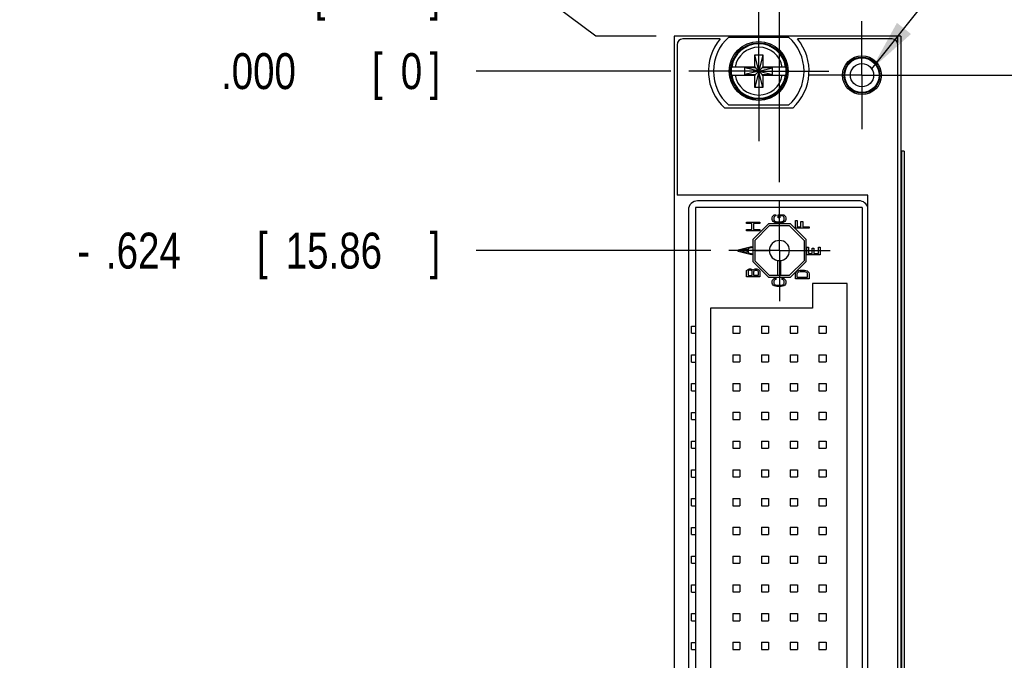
# Model space of a CAD drawing. Header units: inches. Extents: x 0.2 to 16.8, y 0.1 to 10.8.
# Tile 3 of 15: x 2.1 to 5.5, y 6 to 8.2. Entities that reach past the tile are written whole.
import ezdxf

# ---------------------------------------------------------------- set-up
doc = ezdxf.new("R2010")
doc.units = ezdxf.units.IN
doc.header["$LTSCALE"] = 0.935
doc.header["$MEASUREMENT"] = 0
doc.linetypes.add('CENTER', pattern=[0.6, 0.375, -0.075, 0.075, -0.075])
doc.layers.get('0').update_dxf_attribs({"linetype": 'CONTINUOUS'})
for name, color, linetype in [('COSMETIC', 7, 'CONTINUOUS'), ('DEFAULT_1', 7, 'CENTER'), ('DETAIL', 7, 'CONTINUOUS'), ('DIMENSIONS', 7, 'CONTINUOUS')]:
    doc.layers.add(name, color=color, linetype=linetype)
doc.styles.get("Standard").update_dxf_attribs({"font": 'txt', "width": 0.8})
doc.dimstyles.new('DIMSTYLE_1', dxfattribs={"dimtxt": 0.125, "dimasz": 0.18, "dimexe": 0.18, "dimexo": 0.0625, "dimgap": 0.09, "dimtad": 0, "dimtih": 1, "dimtoh": 1, "dimdec": 3, "dimzin": 4, "dimdsep": 46, "dimtxsty": 'STANDARD', "dimblk": '_FILLED', "dimblk1": '_FILLED', "dimblk2": '_FILLED', "dimcen": 0.09, "dimadec": 0, "dimazin": 0, "dimtp": 0.001, "dimtm": 0.001, "dimtfac": 1, "dimtdec": 3, "dimtofl": 0, "dimtmove": 0, "dimatfit": 3, "dimldrblk": '_FILLED', "dimfxl": 1, "dimtolj": 1, "dimtzin": 4, "dimarcsym": 0})

# ---------------------------------------------------------------- blocks, each defined once
blk = doc.blocks.new('*D0')
at = {"layer": 'DIMENSIONS', "color": 2, "linetype": 'CONTINUOUS'}
for p, q in [((3.8535, 8.3067), (3.6451, 8.3067)), ((4.0608, 8.1526), (3.8535, 8.3067)), ((4.2705, 8.1526), (4.0608, 8.1526))]:
    blk.add_line(p, q, dxfattribs=at)
at = {"layer": 'DIMENSIONS', "color": 2, "linetype": 'CONTINUOUS', "width": 0.8}
for s, p in [('.122', (2.5576, 8.2442)), ('[', (3.0826, 8.2442)), ('3.1', (3.1826, 8.2442)), (']', (3.4826, 8.2442))]:
    blk.add_text(s, height=0.125, dxfattribs=at).set_placement(p)
blk = doc.blocks.new('_FILLED')
at = {"color": 0, "linetype": 'BYBLOCK'}
blk.add_solid([(0, 0), (-1, 0.174), (-1, -0.174)], dxfattribs=at)
blk = doc.blocks.new('*D1')
at = {"layer": 'DIMENSIONS', "color": 2, "linetype": 'CONTINUOUS'}
blk.add_line((4.4605, 7.4063), (3.6451, 7.4063), dxfattribs=at)
at = {"layer": 'DIMENSIONS', "color": 2, "linetype": 'CONTINUOUS', "width": 0.8}
for s, p in [('.624', (2.3576, 7.3438)), ('[', (2.8826, 7.3438)), ('15.86', (2.9826, 7.3438)), (']', (3.4826, 7.3438)), ('-', (2.2576, 7.3438))]:
    blk.add_text(s, height=0.125, dxfattribs=at).set_placement(p)
blk = doc.blocks.new('*D2')
at = {"layer": 'DIMENSIONS', "color": 2, "linetype": 'CONTINUOUS'}
blk.add_line((5.0485, 8.0164), (5.8202, 8.0164), dxfattribs=at)
at = {"layer": 'DIMENSIONS', "color": 2, "linetype": 'CONTINUOUS', "width": 0.8}
for s, p in [('.014', (5.9827, 7.9539)), ('[', (6.5077, 7.9539)), ('0.36', (6.6077, 7.9539)), (']', (7.0077, 7.9539)), ('-', (5.8827, 7.9539))]:
    blk.add_text(s, height=0.125, dxfattribs=at).set_placement(p)
blk = doc.blocks.new('*D3')
at = {"layer": 'DIMENSIONS', "color": 2, "linetype": 'CONTINUOUS'}
blk.add_line((4.4605, 4.4563), (3.6451, 4.4563), dxfattribs=at)
at = {"layer": 'DIMENSIONS', "color": 2, "linetype": 'CONTINUOUS', "width": 0.8}
for s, p in [('3.574', (2.2576, 4.3938)), ('[', (2.8826, 4.3938)), ('90.79', (2.9826, 4.3938)), (']', (3.4826, 4.3938)), ('-', (2.1576, 4.3938))]:
    blk.add_text(s, height=0.125, dxfattribs=at).set_placement(p)
blk = doc.blocks.new('*D4')
at = {"layer": 'DIMENSIONS', "color": 2, "linetype": 'CONTINUOUS'}
blk.add_line((4.302, 4.1474), (3.6451, 4.1474), dxfattribs=at)
at = {"layer": 'DIMENSIONS', "color": 2, "linetype": 'CONTINUOUS', "width": 0.8}
for s, p in [('3.883', (2.2576, 4.0849)), ('[', (2.8826, 4.0849)), ('98.64', (2.9826, 4.0849)), (']', (3.4826, 4.0849)), ('-', (2.1576, 4.0849))]:
    blk.add_text(s, height=0.125, dxfattribs=at).set_placement(p)
blk = doc.blocks.new('*D5')
at = {"layer": 'DIMENSIONS', "color": 2, "linetype": 'CONTINUOUS'}
blk.add_line((4.3905, 3.2097), (3.6451, 3.2097), dxfattribs=at)
at = {"layer": 'DIMENSIONS', "color": 2, "linetype": 'CONTINUOUS', "width": 0.8}
for s, p in [('4.821', (2.1576, 3.1472)), ('[', (2.7826, 3.1472)), ('122.45', (2.8826, 3.1472)), (']', (3.4826, 3.1472)), ('-', (2.0576, 3.1472))]:
    blk.add_text(s, height=0.125, dxfattribs=at).set_placement(p)
blk = doc.blocks.new('*D6')
at = {"layer": 'DIMENSIONS', "color": 2, "linetype": 'CONTINUOUS'}
blk.add_line((4.321, 8.0306), (3.6451, 8.0306), dxfattribs=at)
at = {"layer": 'DIMENSIONS', "color": 2, "linetype": 'CONTINUOUS', "width": 0.8}
for s, p in [('.000', (2.7576, 7.9681)), ('[', (3.2826, 7.9681)), ('0', (3.3826, 7.9681)), (']', (3.4826, 7.9681))]:
    blk.add_text(s, height=0.125, dxfattribs=at).set_placement(p)
blk = doc.blocks.new('*D10')
at = {"layer": 'DIMENSIONS', "color": 2, "linetype": 'CONTINUOUS'}
for p, q in [((4.8504, 8.7644), (4.8504, 8.8401)), ((4.699, 8.6832), (4.8504, 8.7644)), ((4.699, 7.6448), (4.699, 8.6832))]:
    blk.add_line(p, q, dxfattribs=at)
at = {"layer": 'DIMENSIONS', "color": 2, "linetype": 'CONTINUOUS', "width": 0.8}
for s, p in [(']', (4.9129, 10.2276)), ('1.83', (4.9129, 9.8276)), ('[', (4.9129, 9.7276)), ('.072', (4.9129, 9.2026)), ('2X ', (4.9129, 8.9026))]:
    blk.add_text(s, height=0.125, rotation=90, dxfattribs=at).set_placement(p)
blk = doc.blocks.new('*D11')
at = {"layer": 'DIMENSIONS', "color": 2, "linetype": 'CONTINUOUS'}
blk.add_line((4.552, 4.0849), (4.552, 2.3273), dxfattribs=at)
at = {"layer": 'DIMENSIONS', "color": 2, "linetype": 'CONTINUOUS', "width": 0.8}
for s, p in [(']', (4.6145, 2.1648)), ('1.91', (4.6145, 1.7648)), ('[', (4.6145, 1.6648)), ('.075', (4.6145, 1.1398))]:
    blk.add_text(s, height=0.125, rotation=90, dxfattribs=at).set_placement(p)

msp = doc.modelspace()

# ---------------------------------------------------------------- linework, layer by layer
at = {"color": 7, "linetype": 'CONTINUOUS'}
for p, q in [((4.333, 8.1526), (4.333, 3.1057)), ((5.121, 8.1526), (4.333, 8.1526)), ((4.5233, 8.1492), (4.7308, 8.1492)), ((5.121, 8.1526), (5.121, 3.1057)), ((4.343, 8.1226), (4.343, 7.5995)), ((4.4925, 8.1426), (4.363, 8.1426)), ((5.091, 8.1426), (4.7615, 8.1426)), ((5.111, 4.0526), (5.111, 8.1226)), ((4.6132, 8.0445), (4.6132, 8.0878)), ((4.6132, 8.0878), (4.6408, 8.0878)), ((4.6408, 8.0877), (4.6132, 7.9736)), ((4.6408, 7.9736), (4.6132, 8.0877)), ((4.6408, 8.0878), (4.6408, 8.0445)), ((4.5324, 8.0444), (4.5333, 8.0444)), ((4.5333, 8.0169), (4.5324, 8.0169)), ((4.6132, 8.0445), (4.5333, 8.0444)), ((4.5333, 8.0169), (4.6132, 8.0169)), ((4.5785, 8.0189), (4.5785, 8.0424)), ((4.6153, 8.0424), (4.5785, 8.0424)), ((4.627, 8.0306), (4.5785, 8.0424)), ((4.627, 8.0306), (4.5785, 8.0189)), ((4.5785, 8.0189), (4.6153, 8.0189)), ((4.6153, 8.0444), (4.6132, 8.0444)), ((4.6132, 7.9736), (4.6132, 8.0169)), ((4.6153, 8.0169), (4.6132, 8.0169)), ((4.6153, 8.0444), (4.6153, 8.0424)), ((4.627, 8.0306), (4.6153, 8.0424)), ((4.627, 8.0306), (4.6153, 8.0189)), ((4.6153, 8.0169), (4.6153, 8.0189)), ((4.627, 8.0306), (4.6387, 8.0424)), ((4.627, 8.0306), (4.6755, 8.0424)), ((4.627, 8.0306), (4.6387, 8.0189)), ((4.627, 8.0306), (4.6755, 8.0189)), ((4.6387, 8.0444), (4.6387, 8.0424)), ((4.6387, 8.0444), (4.6408, 8.0444)), ((4.6755, 8.0424), (4.6387, 8.0424)), ((4.6387, 8.0169), (4.6387, 8.0189)), ((4.6387, 8.0189), (4.6755, 8.0189)), ((4.6387, 8.0169), (4.6408, 8.0169)), ((4.7207, 8.0444), (4.6408, 8.0445)), ((4.6408, 8.0169), (4.6408, 7.9736)), ((4.6408, 8.0169), (4.7207, 8.0169)), ((4.6755, 8.0189), (4.6755, 8.0424)), ((4.7207, 8.0444), (4.7216, 8.0444)), ((4.7216, 8.0169), (4.7207, 8.0169)), ((4.6408, 7.9736), (4.6132, 7.9736)), ((4.7308, 7.9122), (4.5233, 7.9122)), ((4.7453, 7.9016), (4.5087, 7.9016)), ((5.1327, 7.7526), (5.121, 7.7526)), ((5.1327, 7.7526), (5.1327, 3.7526)), ((5.0065, 7.5995), (4.343, 7.5995)), ((4.9755, 7.5795), (4.4145, 7.5795)), ((5.0065, 4.2635), (5.0065, 7.5995)), ((4.3825, 7.5475), (4.3825, 4.3155)), ((4.407, 7.5565), (4.407, 4.3065)), ((4.987, 7.5565), (4.407, 7.5565)), ((4.987, 7.5565), (4.987, 4.3065)), ((4.6607, 7.499), (4.6065, 7.4448)), ((4.7373, 7.499), (4.6607, 7.499)), ((4.7915, 7.4448), (4.7373, 7.499)), ((4.6634, 7.4924), (4.613, 7.442)), ((4.7346, 7.4924), (4.6634, 7.4924)), ((4.785, 7.442), (4.7346, 7.4924)), ((4.6065, 7.4448), (4.6065, 7.3682)), ((4.613, 7.442), (4.613, 7.3709)), ((4.785, 7.442), (4.785, 7.3709)), ((4.7915, 7.3682), (4.7915, 7.4448)), ((4.613, 7.4065), (4.664, 7.4065)), ((4.734, 7.4065), (4.785, 7.4065)), ((4.6065, 7.3682), (4.6607, 7.314)), ((4.613, 7.3709), (4.6634, 7.3205)), ((4.694, 7.3205), (4.694, 7.3718)), ((4.704, 7.3205), (4.704, 7.3718)), ((4.7346, 7.3205), (4.785, 7.3709)), ((4.7373, 7.314), (4.7915, 7.3682)), ((4.6607, 7.314), (4.7373, 7.314)), ((4.6634, 7.3204), (4.6634, 7.3205)), ((4.6634, 7.3205), (4.7346, 7.3205)), ((4.7346, 7.3204), (4.7346, 7.3205)), ((4.8145, 7.2915), (4.8145, 7.2065)), ((4.9345, 7.2915), (4.8145, 7.2915)), ((4.9345, 4.5715), (4.9345, 7.2915)), ((4.4595, 7.2065), (4.4595, 4.6565)), ((4.8145, 7.2065), (4.4595, 7.2065)), ((4.393, 7.1188), (4.393, 7.1438)), ((4.393, 7.1438), (4.407, 7.1438)), ((4.5365, 7.144), (4.5365, 7.119)), ((4.5365, 7.144), (4.5615, 7.144)), ((4.5615, 7.144), (4.5615, 7.119)), ((4.6365, 7.144), (4.6365, 7.119)), ((4.6365, 7.144), (4.6615, 7.144)), ((4.6615, 7.144), (4.6615, 7.119)), ((4.7365, 7.144), (4.7365, 7.119)), ((4.7365, 7.144), (4.7615, 7.144)), ((4.7615, 7.144), (4.7615, 7.119)), ((4.8365, 7.144), (4.8365, 7.119)), ((4.8365, 7.144), (4.8615, 7.144)), ((4.8615, 7.144), (4.8615, 7.119)), ((4.393, 7.1188), (4.407, 7.1188)), ((4.5365, 7.119), (4.5615, 7.119)), ((4.6365, 7.119), (4.6615, 7.119)), ((4.7365, 7.119), (4.7615, 7.119)), ((4.8365, 7.119), (4.8615, 7.119)), ((4.393, 7.0188), (4.393, 7.0438)), ((4.393, 7.0438), (4.407, 7.0438)), ((4.393, 7.0188), (4.407, 7.0188)), ((4.5365, 7.044), (4.5365, 7.019)), ((4.5365, 7.044), (4.5615, 7.044)), ((4.5365, 7.019), (4.5615, 7.019)), ((4.5615, 7.044), (4.5615, 7.019)), ((4.6365, 7.044), (4.6365, 7.019)), ((4.6365, 7.044), (4.6615, 7.044)), ((4.6365, 7.019), (4.6615, 7.019)), ((4.6615, 7.044), (4.6615, 7.019)), ((4.7365, 7.044), (4.7365, 7.019)), ((4.7365, 7.044), (4.7615, 7.044)), ((4.7365, 7.019), (4.7615, 7.019)), ((4.7615, 7.044), (4.7615, 7.019)), ((4.8365, 7.044), (4.8365, 7.019)), ((4.8365, 7.044), (4.8615, 7.044)), ((4.8365, 7.019), (4.8615, 7.019)), ((4.8615, 7.044), (4.8615, 7.019)), ((4.393, 6.9188), (4.393, 6.9438)), ((4.393, 6.9438), (4.407, 6.9438)), ((4.393, 6.9188), (4.407, 6.9188)), ((4.5365, 6.944), (4.5365, 6.919)), ((4.5365, 6.944), (4.5615, 6.944)), ((4.5365, 6.919), (4.5615, 6.919)), ((4.5615, 6.944), (4.5615, 6.919)), ((4.6365, 6.944), (4.6365, 6.919)), ((4.6365, 6.944), (4.6615, 6.944)), ((4.6365, 6.919), (4.6615, 6.919)), ((4.6615, 6.944), (4.6615, 6.919)), ((4.7365, 6.944), (4.7365, 6.919)), ((4.7365, 6.944), (4.7615, 6.944)), ((4.7365, 6.919), (4.7615, 6.919)), ((4.7615, 6.944), (4.7615, 6.919)), ((4.8365, 6.944), (4.8365, 6.919)), ((4.8365, 6.944), (4.8615, 6.944)), ((4.8365, 6.919), (4.8615, 6.919)), ((4.8615, 6.944), (4.8615, 6.919)), ((4.393, 6.8188), (4.393, 6.8438)), ((4.393, 6.8438), (4.407, 6.8438)), ((4.393, 6.8188), (4.407, 6.8188)), ((4.5365, 6.844), (4.5365, 6.819)), ((4.5365, 6.844), (4.5615, 6.844)), ((4.5365, 6.819), (4.5615, 6.819)), ((4.5615, 6.844), (4.5615, 6.819)), ((4.6365, 6.844), (4.6365, 6.819)), ((4.6365, 6.844), (4.6615, 6.844)), ((4.6365, 6.819), (4.6615, 6.819)), ((4.6615, 6.844), (4.6615, 6.819)), ((4.7365, 6.844), (4.7365, 6.819)), ((4.7365, 6.844), (4.7615, 6.844)), ((4.7365, 6.819), (4.7615, 6.819)), ((4.7615, 6.844), (4.7615, 6.819)), ((4.8365, 6.844), (4.8365, 6.819)), ((4.8365, 6.844), (4.8615, 6.844)), ((4.8365, 6.819), (4.8615, 6.819)), ((4.8615, 6.844), (4.8615, 6.819)), ((4.393, 6.7188), (4.393, 6.7438)), ((4.393, 6.7438), (4.407, 6.7438)), ((4.5365, 6.744), (4.5365, 6.719)), ((4.5365, 6.744), (4.5615, 6.744)), ((4.5615, 6.744), (4.5615, 6.719)), ((4.6365, 6.744), (4.6365, 6.719)), ((4.6365, 6.744), (4.6615, 6.744)), ((4.6615, 6.744), (4.6615, 6.719)), ((4.7365, 6.744), (4.7365, 6.719)), ((4.7365, 6.744), (4.7615, 6.744)), ((4.7615, 6.744), (4.7615, 6.719)), ((4.8365, 6.744), (4.8365, 6.719)), ((4.8365, 6.744), (4.8615, 6.744)), ((4.8615, 6.744), (4.8615, 6.719)), ((4.393, 6.7188), (4.407, 6.7188)), ((4.5365, 6.719), (4.5615, 6.719)), ((4.6365, 6.719), (4.6615, 6.719)), ((4.7365, 6.719), (4.7615, 6.719)), ((4.8365, 6.719), (4.8615, 6.719)), ((4.393, 6.6188), (4.393, 6.6438)), ((4.393, 6.6438), (4.407, 6.6438)), ((4.5365, 6.644), (4.5365, 6.619)), ((4.5365, 6.644), (4.5615, 6.644)), ((4.5615, 6.644), (4.5615, 6.619)), ((4.6365, 6.644), (4.6365, 6.619)), ((4.6365, 6.644), (4.6615, 6.644)), ((4.6615, 6.644), (4.6615, 6.619)), ((4.7365, 6.644), (4.7365, 6.619)), ((4.7365, 6.644), (4.7615, 6.644)), ((4.7615, 6.644), (4.7615, 6.619)), ((4.8365, 6.644), (4.8365, 6.619)), ((4.8365, 6.644), (4.8615, 6.644)), ((4.8615, 6.644), (4.8615, 6.619)), ((4.393, 6.6188), (4.407, 6.6188)), ((4.5365, 6.619), (4.5615, 6.619)), ((4.6365, 6.619), (4.6615, 6.619)), ((4.7365, 6.619), (4.7615, 6.619)), ((4.8365, 6.619), (4.8615, 6.619)), ((4.393, 6.5188), (4.393, 6.5438)), ((4.393, 6.5438), (4.407, 6.5438)), ((4.5365, 6.544), (4.5365, 6.519)), ((4.5365, 6.544), (4.5615, 6.544)), ((4.5615, 6.544), (4.5615, 6.519)), ((4.6365, 6.544), (4.6365, 6.519)), ((4.6365, 6.544), (4.6615, 6.544)), ((4.6615, 6.544), (4.6615, 6.519)), ((4.7365, 6.544), (4.7365, 6.519)), ((4.7365, 6.544), (4.7615, 6.544)), ((4.7615, 6.544), (4.7615, 6.519)), ((4.8365, 6.544), (4.8365, 6.519)), ((4.8365, 6.544), (4.8615, 6.544)), ((4.8615, 6.544), (4.8615, 6.519)), ((4.393, 6.5188), (4.407, 6.5188)), ((4.5365, 6.519), (4.5615, 6.519)), ((4.6365, 6.519), (4.6615, 6.519)), ((4.7365, 6.519), (4.7615, 6.519)), ((4.8365, 6.519), (4.8615, 6.519)), ((4.393, 6.4188), (4.393, 6.4438)), ((4.393, 6.4438), (4.407, 6.4438)), ((4.5365, 6.444), (4.5365, 6.419)), ((4.5365, 6.444), (4.5615, 6.444)), ((4.5615, 6.444), (4.5615, 6.419)), ((4.6365, 6.444), (4.6365, 6.419)), ((4.6365, 6.444), (4.6615, 6.444)), ((4.6615, 6.444), (4.6615, 6.419)), ((4.7365, 6.444), (4.7365, 6.419)), ((4.7365, 6.444), (4.7615, 6.444)), ((4.7615, 6.444), (4.7615, 6.419)), ((4.8365, 6.444), (4.8365, 6.419)), ((4.8365, 6.444), (4.8615, 6.444)), ((4.8615, 6.444), (4.8615, 6.419)), ((4.393, 6.4188), (4.407, 6.4188)), ((4.5365, 6.419), (4.5615, 6.419)), ((4.6365, 6.419), (4.6615, 6.419)), ((4.7365, 6.419), (4.7615, 6.419)), ((4.8365, 6.419), (4.8615, 6.419)), ((4.393, 6.3188), (4.393, 6.3438)), ((4.393, 6.3438), (4.407, 6.3438)), ((4.5365, 6.344), (4.5365, 6.319)), ((4.5365, 6.344), (4.5615, 6.344)), ((4.5615, 6.344), (4.5615, 6.319)), ((4.6365, 6.344), (4.6365, 6.319)), ((4.6365, 6.344), (4.6615, 6.344)), ((4.6615, 6.344), (4.6615, 6.319)), ((4.7365, 6.344), (4.7365, 6.319)), ((4.7365, 6.344), (4.7615, 6.344)), ((4.7615, 6.344), (4.7615, 6.319)), ((4.8365, 6.344), (4.8365, 6.319)), ((4.8365, 6.344), (4.8615, 6.344)), ((4.8615, 6.344), (4.8615, 6.319)), ((4.393, 6.3188), (4.407, 6.3188)), ((4.5365, 6.319), (4.5615, 6.319)), ((4.6365, 6.319), (4.6615, 6.319)), ((4.7365, 6.319), (4.7615, 6.319)), ((4.8365, 6.319), (4.8615, 6.319)), ((4.393, 6.2188), (4.393, 6.2438)), ((4.393, 6.2438), (4.407, 6.2438)), ((4.5365, 6.244), (4.5365, 6.219)), ((4.5365, 6.244), (4.5615, 6.244)), ((4.5615, 6.244), (4.5615, 6.219)), ((4.6365, 6.244), (4.6365, 6.219)), ((4.6365, 6.244), (4.6615, 6.244)), ((4.6615, 6.244), (4.6615, 6.219)), ((4.7365, 6.244), (4.7365, 6.219)), ((4.7365, 6.244), (4.7615, 6.244)), ((4.7615, 6.244), (4.7615, 6.219)), ((4.8365, 6.244), (4.8365, 6.219)), ((4.8365, 6.244), (4.8615, 6.244)), ((4.8615, 6.244), (4.8615, 6.219)), ((4.393, 6.2188), (4.407, 6.2188)), ((4.5365, 6.219), (4.5615, 6.219)), ((4.6365, 6.219), (4.6615, 6.219)), ((4.7365, 6.219), (4.7615, 6.219)), ((4.8365, 6.219), (4.8615, 6.219)), ((4.393, 6.1188), (4.393, 6.1438)), ((4.393, 6.1438), (4.407, 6.1438)), ((4.5365, 6.144), (4.5365, 6.119)), ((4.5365, 6.144), (4.5615, 6.144)), ((4.5615, 6.144), (4.5615, 6.119)), ((4.6365, 6.144), (4.6365, 6.119)), ((4.6365, 6.144), (4.6615, 6.144)), ((4.6615, 6.144), (4.6615, 6.119)), ((4.7365, 6.144), (4.7365, 6.119)), ((4.7365, 6.144), (4.7615, 6.144)), ((4.7615, 6.144), (4.7615, 6.119)), ((4.8365, 6.144), (4.8365, 6.119)), ((4.8365, 6.144), (4.8615, 6.144)), ((4.8615, 6.144), (4.8615, 6.119)), ((4.393, 6.1188), (4.407, 6.1188)), ((4.5365, 6.119), (4.5615, 6.119)), ((4.6365, 6.119), (4.6615, 6.119)), ((4.7365, 6.119), (4.7615, 6.119)), ((4.8365, 6.119), (4.8615, 6.119)), ((4.393, 6.0188), (4.393, 6.0438)), ((4.393, 6.0438), (4.407, 6.0438)), ((4.5365, 6.044), (4.5365, 6.019)), ((4.5365, 6.044), (4.5615, 6.044)), ((4.5615, 6.044), (4.5615, 6.019)), ((4.6365, 6.044), (4.6365, 6.019)), ((4.6365, 6.044), (4.6615, 6.044)), ((4.6615, 6.044), (4.6615, 6.019)), ((4.7365, 6.044), (4.7365, 6.019)), ((4.7365, 6.044), (4.7615, 6.044)), ((4.7615, 6.044), (4.7615, 6.019)), ((4.8365, 6.044), (4.8365, 6.019)), ((4.8365, 6.044), (4.8615, 6.044)), ((4.8615, 6.044), (4.8615, 6.019)), ((4.393, 6.0188), (4.407, 6.0188)), ((4.5365, 6.019), (4.5615, 6.019)), ((4.6365, 6.019), (4.6615, 6.019)), ((4.7365, 6.019), (4.7615, 6.019)), ((4.8365, 6.019), (4.8615, 6.019))]:
    msp.add_line(p, q, dxfattribs=at)
at = {"color": 9, "linetype": 'CONTINUOUS'}
for p, q in [((5.109, 8.1526), (5.109, 8.1301)), ((5.1239, 7.7526), (5.1239, 3.7526)), ((5.1326, 7.7526), (5.1326, 3.7526))]:
    msp.add_line(p, q, dxfattribs=at)
at = {"color": 7, "linetype": 'CONTINUOUS'}
for centre, radius in [((4.627, 8.0307), 0.1025), ((4.627, 8.0306), 0.098), ((4.986, 8.0164), 0.0675), ((4.986, 8.0164), 0.0625), ((4.986, 8.0164), 0.06), ((4.986, 8.0164), 0.0404)]:
    msp.add_circle(centre, radius, dxfattribs=at)
for centre, radius, start, end in [((4.627, 8.0307), 0.1575, 131.203, 228.797), ((4.627, 8.0307), 0.1575, 311.203, 48.797), ((4.363, 8.1226), 0.02, 90, 180), ((4.627, 8.0306), 0.175, 140.2082, 227.4886), ((4.627, 8.0306), 0.175, 312.5114, 39.7918), ((5.091, 8.1226), 0.02, 0, 90), ((4.627, 8.0307), 0.0956, 171.7166, 188.2834), ((4.627, 8.0307), 0.0956, 351.7166, 8.2834), ((4.4145, 7.5475), 0.032, 90, 180), ((4.9755, 7.5475), 0.032, 13.6229, 90), ((4.699, 7.4064), 0.035, 0.1579, 179.8424), ((4.699, 7.4065), 0.035, 180, 360)]:
    msp.add_arc(centre, radius, start, end, dxfattribs=at)
at = {"color": 9, "linetype": 'CONTINUOUS'}
for radius, start, end in [(0.0947, 8.3637, 171.6363), (0.0832, 9.5336, 170.4664), (0.0947, 188.3637, 351.6363), (0.0832, 189.5336, 350.4664)]:
    msp.add_arc((4.627, 8.0307), radius, start, end, dxfattribs=at)
at = {"layer": 'COSMETIC', "color": 7, "linetype": 'CONTINUOUS'}
for p, q in [((4.681, 7.5304), (4.686, 7.5311)), ((4.686, 7.5311), (4.686, 7.5267)), ((4.695, 7.5201), (4.695, 7.5311)), ((4.695, 7.5311), (4.71, 7.5311)), ((4.71, 7.5311), (4.714, 7.5304)), ((4.584, 7.5004), (4.584, 7.5049)), ((4.584, 7.5049), (4.631, 7.5049)), ((4.603, 7.5004), (4.584, 7.5004)), ((4.603, 7.4799), (4.603, 7.5004)), ((4.609, 7.5004), (4.609, 7.4799)), ((4.631, 7.5004), (4.609, 7.5004)), ((4.631, 7.5049), (4.631, 7.5004)), ((4.674, 7.5208), (4.675, 7.5245)), ((4.674, 7.5142), (4.674, 7.5208)), ((4.675, 7.5106), (4.674, 7.5142)), ((4.675, 7.5245), (4.677, 7.5274)), ((4.677, 7.5076), (4.675, 7.5106)), ((4.677, 7.5274), (4.681, 7.5304)), ((4.681, 7.5047), (4.677, 7.5076)), ((4.681, 7.5238), (4.68, 7.5208)), ((4.68, 7.5208), (4.68, 7.5142)), ((4.68, 7.5142), (4.681, 7.5113)), ((4.683, 7.526), (4.681, 7.5238)), ((4.681, 7.5113), (4.683, 7.5091)), ((4.685, 7.5032), (4.681, 7.5047)), ((4.686, 7.5267), (4.683, 7.526)), ((4.683, 7.5091), (4.686, 7.5076)), ((4.69, 7.5025), (4.685, 7.5032)), ((4.686, 7.5076), (4.69, 7.5069)), ((4.69, 7.5069), (4.705, 7.5069)), ((4.705, 7.5025), (4.69, 7.5025)), ((4.701, 7.5201), (4.695, 7.5201)), ((4.701, 7.5267), (4.701, 7.5201)), ((4.709, 7.5267), (4.701, 7.5267)), ((4.705, 7.5069), (4.709, 7.5076)), ((4.71, 7.5032), (4.705, 7.5025)), ((4.712, 7.526), (4.709, 7.5267)), ((4.709, 7.5076), (4.712, 7.5091)), ((4.714, 7.5047), (4.71, 7.5032)), ((4.714, 7.5238), (4.712, 7.526)), ((4.712, 7.5091), (4.714, 7.5113)), ((4.714, 7.5304), (4.718, 7.5274)), ((4.715, 7.5208), (4.714, 7.5238)), ((4.714, 7.5113), (4.715, 7.5142)), ((4.718, 7.5076), (4.714, 7.5047)), ((4.715, 7.5142), (4.715, 7.5208)), ((4.718, 7.5274), (4.72, 7.5245)), ((4.72, 7.5106), (4.718, 7.5076)), ((4.72, 7.5245), (4.721, 7.5208)), ((4.721, 7.5142), (4.72, 7.5106)), ((4.721, 7.5208), (4.721, 7.5142)), ((4.755, 7.4845), (4.755, 7.511)), ((4.755, 7.511), (4.761, 7.511)), ((4.761, 7.511), (4.761, 7.4889)), ((4.774, 7.4889), (4.774, 7.5081)), ((4.774, 7.5081), (4.78, 7.5081)), ((4.78, 7.5081), (4.78, 7.4889)), ((4.584, 7.4755), (4.584, 7.4799)), ((4.584, 7.4799), (4.603, 7.4799)), ((4.631, 7.4755), (4.584, 7.4755)), ((4.609, 7.4799), (4.631, 7.4799)), ((4.631, 7.4799), (4.631, 7.4755)), ((4.802, 7.4845), (4.755, 7.4845)), ((4.761, 7.4889), (4.774, 7.4889)), ((4.78, 7.4889), (4.802, 7.4889)), ((4.802, 7.4889), (4.802, 7.4845)), ((4.555, 7.4091), (4.602, 7.4209)), ((4.555, 7.4032), (4.555, 7.4091)), ((4.602, 7.3915), (4.555, 7.4032)), ((4.559, 7.4062), (4.586, 7.4128)), ((4.586, 7.3996), (4.559, 7.4062)), ((4.586, 7.4128), (4.586, 7.3996)), ((4.602, 7.4164), (4.59, 7.4135)), ((4.59, 7.4135), (4.59, 7.3988)), ((4.59, 7.3988), (4.602, 7.3959)), ((4.602, 7.4209), (4.602, 7.4164)), ((4.602, 7.3959), (4.602, 7.3915)), ((4.794, 7.3915), (4.794, 7.4179)), ((4.794, 7.4179), (4.8, 7.4179)), ((4.8, 7.4179), (4.8, 7.3959)), ((4.8, 7.3959), (4.813, 7.3959)), ((4.813, 7.3959), (4.813, 7.415)), ((4.813, 7.415), (4.819, 7.415)), ((4.819, 7.415), (4.819, 7.3959)), ((4.819, 7.3959), (4.835, 7.3959)), ((4.835, 7.3959), (4.835, 7.4179)), ((4.835, 7.4179), (4.841, 7.4179)), ((4.841, 7.4179), (4.841, 7.3915)), ((4.841, 7.3915), (4.794, 7.3915)), ((4.584, 7.3331), (4.585, 7.3368)), ((4.584, 7.3155), (4.584, 7.3331)), ((4.585, 7.3368), (4.588, 7.3397)), ((4.588, 7.3397), (4.592, 7.3419)), ((4.591, 7.336), (4.59, 7.3338)), ((4.59, 7.3338), (4.59, 7.3199)), ((4.593, 7.3375), (4.591, 7.336)), ((4.592, 7.3419), (4.595, 7.3427)), ((4.596, 7.3382), (4.593, 7.3375)), ((4.595, 7.3427), (4.599, 7.3427)), ((4.598, 7.3382), (4.596, 7.3382)), ((4.601, 7.3375), (4.598, 7.3382)), ((4.599, 7.3427), (4.602, 7.3419)), ((4.603, 7.336), (4.601, 7.3375)), ((4.602, 7.3419), (4.606, 7.3397)), ((4.604, 7.3338), (4.603, 7.336)), ((4.604, 7.3199), (4.604, 7.3338)), ((4.606, 7.3397), (4.607, 7.3382)), ((4.607, 7.3382), (4.608, 7.3397)), ((4.608, 7.3397), (4.612, 7.3419)), ((4.61, 7.3338), (4.611, 7.336)), ((4.61, 7.3199), (4.61, 7.3338)), ((4.611, 7.336), (4.613, 7.3375)), ((4.612, 7.3419), (4.615, 7.3427)), ((4.613, 7.3375), (4.616, 7.3382)), ((4.615, 7.3427), (4.62, 7.3427)), ((4.616, 7.3382), (4.619, 7.3382)), ((4.619, 7.3382), (4.622, 7.3375)), ((4.62, 7.3427), (4.623, 7.3419)), ((4.622, 7.3375), (4.624, 7.336)), ((4.623, 7.3419), (4.627, 7.3397)), ((4.624, 7.336), (4.625, 7.3338)), ((4.625, 7.3338), (4.625, 7.3199)), ((4.627, 7.3397), (4.63, 7.3368)), ((4.63, 7.3368), (4.631, 7.3331)), ((4.631, 7.3331), (4.631, 7.3155)), ((4.755, 7.3261), (4.756, 7.3298)), ((4.755, 7.3085), (4.755, 7.3261)), ((4.756, 7.3298), (4.758, 7.3327)), ((4.758, 7.3327), (4.762, 7.3357)), ((4.761, 7.3261), (4.762, 7.329)), ((4.761, 7.3129), (4.761, 7.3261)), ((4.762, 7.3357), (4.766, 7.3371)), ((4.762, 7.329), (4.764, 7.3312)), ((4.764, 7.3312), (4.767, 7.3327)), ((4.766, 7.3371), (4.771, 7.3379)), ((4.767, 7.3327), (4.771, 7.3334)), ((4.771, 7.3379), (4.786, 7.3379)), ((4.771, 7.3334), (4.786, 7.3334)), ((4.786, 7.3379), (4.791, 7.3371)), ((4.786, 7.3334), (4.79, 7.3327)), ((4.79, 7.3327), (4.793, 7.3312)), ((4.791, 7.3371), (4.795, 7.3357)), ((4.793, 7.3312), (4.795, 7.329)), ((4.795, 7.3357), (4.799, 7.3327)), ((4.795, 7.329), (4.796, 7.3261)), ((4.796, 7.3261), (4.796, 7.3129)), ((4.799, 7.3327), (4.801, 7.3298)), ((4.801, 7.3298), (4.802, 7.3261)), ((4.802, 7.3261), (4.802, 7.3085)), ((4.631, 7.3155), (4.584, 7.3155)), ((4.59, 7.3199), (4.604, 7.3199)), ((4.625, 7.3199), (4.61, 7.3199)), ((4.674, 7.2998), (4.675, 7.3035)), ((4.674, 7.2932), (4.674, 7.2998)), ((4.675, 7.2896), (4.674, 7.2932)), ((4.675, 7.3035), (4.677, 7.3064)), ((4.677, 7.3064), (4.681, 7.3094)), ((4.681, 7.3028), (4.68, 7.2998)), ((4.68, 7.2998), (4.68, 7.2932)), ((4.68, 7.2932), (4.681, 7.2903)), ((4.681, 7.3094), (4.686, 7.3101)), ((4.683, 7.305), (4.681, 7.3028)), ((4.686, 7.3057), (4.683, 7.305)), ((4.686, 7.3101), (4.686, 7.3057)), ((4.709, 7.3057), (4.709, 7.3101)), ((4.709, 7.3101), (4.714, 7.3094)), ((4.712, 7.305), (4.709, 7.3057)), ((4.714, 7.3028), (4.712, 7.305)), ((4.714, 7.3094), (4.718, 7.3064)), ((4.715, 7.2998), (4.714, 7.3028)), ((4.714, 7.2903), (4.715, 7.2932)), ((4.715, 7.2932), (4.715, 7.2998)), ((4.718, 7.3064), (4.72, 7.3035)), ((4.72, 7.3035), (4.721, 7.2998)), ((4.721, 7.2932), (4.72, 7.2896)), ((4.721, 7.2998), (4.721, 7.2932)), ((4.802, 7.3085), (4.755, 7.3085)), ((4.796, 7.3129), (4.761, 7.3129)), ((4.677, 7.2866), (4.675, 7.2896)), ((4.681, 7.2837), (4.677, 7.2866)), ((4.681, 7.2903), (4.683, 7.2881)), ((4.685, 7.2822), (4.681, 7.2837)), ((4.683, 7.2881), (4.686, 7.2866)), ((4.69, 7.2815), (4.685, 7.2822)), ((4.686, 7.2866), (4.69, 7.2859)), ((4.69, 7.2859), (4.705, 7.2859)), ((4.705, 7.2815), (4.69, 7.2815)), ((4.705, 7.2859), (4.709, 7.2866)), ((4.71, 7.2822), (4.705, 7.2815)), ((4.709, 7.2866), (4.712, 7.2881)), ((4.714, 7.2837), (4.71, 7.2822)), ((4.712, 7.2881), (4.714, 7.2903)), ((4.718, 7.2866), (4.714, 7.2837)), ((4.72, 7.2896), (4.718, 7.2866))]:
    msp.add_line(p, q, dxfattribs=at)
at = {"layer": 'DEFAULT_1', "color": 7, "linetype": 'CENTER'}
for p, q in [((4.627, 8.0306), (4.627, 8.2741)), ((4.986, 8.0164), (4.986, 8.2039)), ((4.627, 8.0306), (4.3835, 8.0306)), ((4.627, 8.0306), (4.627, 7.7871)), ((4.627, 8.0306), (4.8705, 8.0306)), ((4.986, 8.0164), (4.7985, 8.0164)), ((4.986, 8.0164), (4.986, 7.8289)), ((4.986, 8.0164), (5.1735, 8.0164)), ((4.699, 7.4063), (4.699, 7.5823)), ((4.699, 7.4063), (4.523, 7.4063)), ((4.699, 7.4063), (4.699, 7.2303)), ((4.699, 7.4063), (4.875, 7.4063))]:
    msp.add_line(p, q, dxfattribs=at)
at = {"layer": 'DETAIL', "color": 2, "linetype": 'CONTINUOUS'}
msp.add_line((5.0198, 8.0384), (5.7095, 8.9026), dxfattribs=at)
msp.add_solid([(5.1076, 8.1986), (5.0198, 8.0384), (5.1565, 8.1596)], dxfattribs=at)

# ---------------------------------------------------------------- dimensions: what is measured, and where the dimension line sits
at = {"layer": 'DIMENSIONS', "color": 2, "linetype": 'CONTINUOUS'}
for feature_location, offset, origin, text, picture, middle in [((4.699, 7.6448), (0.1514, 1.1953), (4.627, 8.2741), '2X <>', '*D10', (4.8504, 9.6151)), ((5.0485, 8.0164), (0.7717, 0), (4.627, 8.0306), '-<>', '*D2', (6.4952, 8.0164)), ((4.3905, 3.2097), (-0.7454, 0), (4.3835, 8.0306), '-<>', '*D5', (2.8201, 3.2097)), ((4.4605, 4.4563), (-0.8154, 0), (4.3835, 8.0306), '-<>', '*D3', (2.8701, 4.4563)), ((4.302, 4.1474), (-0.6569, 0), (4.3835, 8.0306), '-<>', '*D4', (2.8701, 4.1474)), ((4.4605, 7.4063), (-0.8154, 0), (4.3835, 8.0306), '-<>', '*D1', (2.9201, 7.4063))]:
    dim = msp.add_ordinate_dim(feature_location=feature_location, offset=offset, dtype=0, origin=origin, text=text, dimstyle='DIMSTYLE_1', dxfattribs=at)
    dim.commit()
    dim.dimension.update_dxf_attribs({"geometry": picture, "text_midpoint": middle})
for feature_location, offset, dtype, origin, picture, middle in [((4.2705, 8.1526), (-0.6254, 0.1541), 0, (4.3835, 8.0306), '*D0', (3.0701, 8.3067)), ((4.3210031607, 8.0306263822), (-0.6758621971, 0), 0, (4.3835031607, 8.0306263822), '*D6', (3.1701409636, 8.0306263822)), ((4.552, 4.0849), (0, -1.7575), 1, (4.627, 8.0306), '*D11', (4.552, 1.7023))]:
    dim = msp.add_ordinate_dim(feature_location=feature_location, offset=offset, dtype=dtype, origin=origin, dimstyle='DIMSTYLE_1', dxfattribs=at)
    dim.commit()
    dim.dimension.update_dxf_attribs({"geometry": picture, "text_midpoint": middle})

doc.saveas('drawing.dxf')
